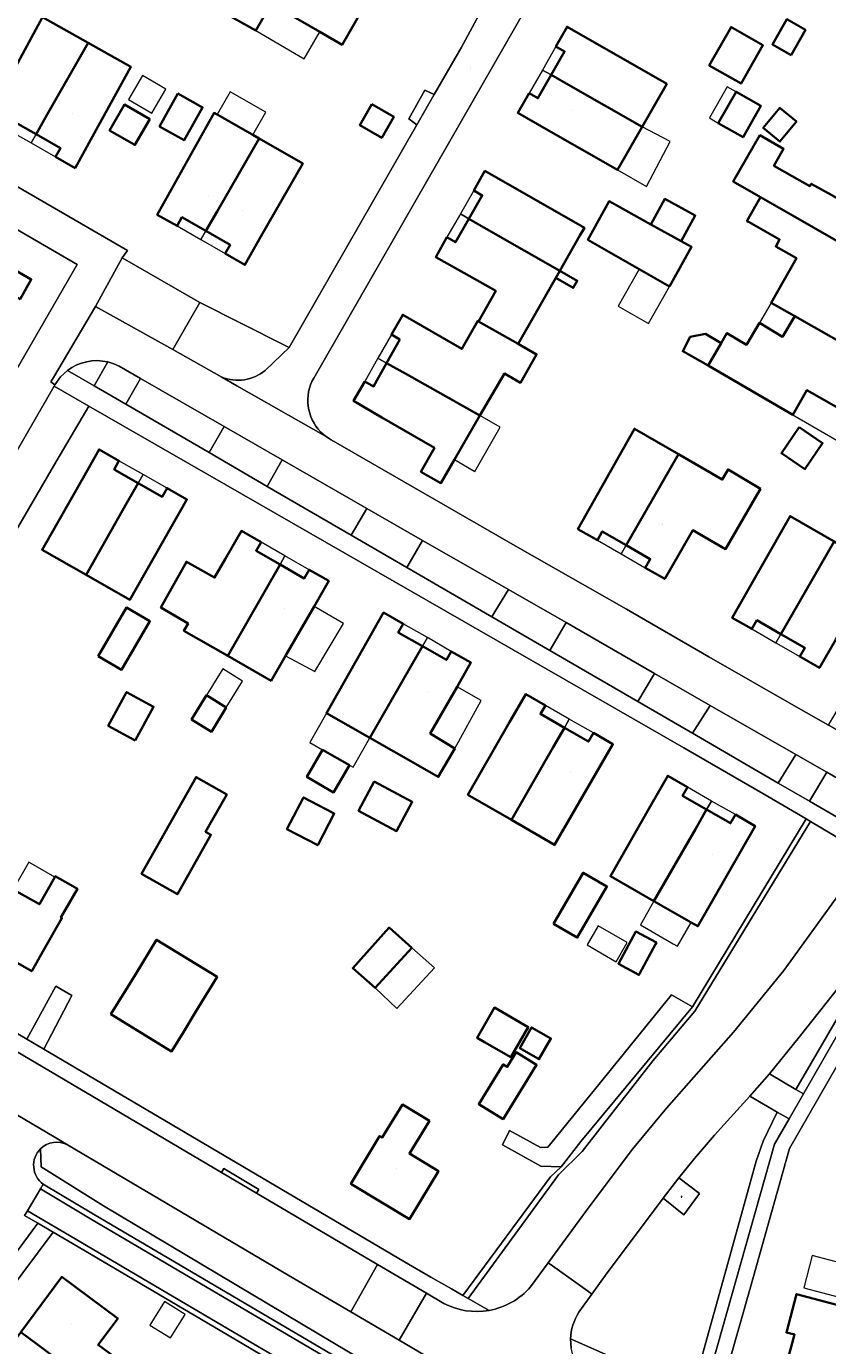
# Model space of a CAD drawing. Header units: metres. Extents: x 200176 to 205485, y 394066 to 399855.
# Tile 124 of 230: x 203513 to 203602, y 396838 to 396984. Entities that reach past the tile are written whole.
import ezdxf
from ezdxf.enums import TextEntityAlignment as Align

# ---------------------------------------------------------------- set-up
doc = ezdxf.new("R2010")
doc.units = ezdxf.units.M
doc.layers.get('0').update_dxf_attribs({"lineweight": 25})
for name, color, linetype, lineweight in [('B-WE-GR-BEPLANTING_CULTUUR_HEESTERS-GV', 90, 'Continuous', 18), ('B-WE-GR-BEPLANTING_CULTUUR_ROOS-GV', 90, 'Continuous', 18), ('B-WE-GR-HAAG-GV', 90, 'Continuous', 13), ('B-WE-GW-TALUD_KRUIN-G', 90, 'Continuous', 18), ('B-WE-IE-MEUBILAIR_WEGMEUBILAIR-S', 7, 'Continuous', 25), ('B-WE-IE-TERREINAFSCHEIDING_KUNSTMATIG_HEKWERK-G', 20, 'IE-TERREINAFSCHEIDING-KUNSTMATIG', 18), ('B-WE-OG-BEBOUWING-GV', 7, 'Continuous', 35), ('B-WE-OG-BEBOUWING-T18', 10, 'Continuous', 18), ('B-WE-OG-BEBOUWING_LUIFEL-GV', 7, 'Continuous', 18), ('B-WE-OG-BEBOUWING_SCHUUR-GV', 7, 'Continuous', 35), ('B-WE-OG-TERREIN_ERF-GV', 7, 'Continuous', 18), ('B-WE-OG-TOPOGRAFIE-T18', 10, 'Continuous', 18), ('B-WE-OG-WEG-GV', 7, 'Continuous', 18), ('B-WE-VH-GOOT-G', 170, 'Continuous', 18), ('B-WE-VH-VERHARDING_ASFALT-GV', 252, 'Continuous', 18), ('B-WE-VH-VERHARDING_BEDRIJFSVLOERPLAAT-GV', 252, 'Continuous', 18), ('B-WE-VH-VERHARDING_BETONSTRAATSTEEN-GV', 252, 'Continuous', 18), ('B-WE-VH-VERHARDING_FUNDERING_ZAND-GV', 7, 'Continuous', 18), ('B-WE-VH-VERHARDING_STRAATBAKSTEEN-GV', 252, 'Continuous', 18), ('B-WE-VH-VERHARDING_TEGEL-GV', 252, 'Continuous', 18)]:
    doc.layers.add(name, color=color, linetype=linetype, lineweight=lineweight)
doc.styles.add('NLCS-ISO-M20-T18', font='NLCS-ISO.ttf', dxfattribs={"height": 0.036})
doc.linetypes.add('IE-TERREINAFSCHEIDING-KUNSTMATIG', pattern='A,4,[82,NLCS.shx,S=0.75,R=90,X=0,Y=0],4,-2', length=10)

# ---------------------------------------------------------------- blocks, each defined once
blk = doc.blocks.new('SIE-WEG_AFVAL_APART_PLAATS-SO')
at = {"linetype": 'ByBlock', "lineweight": 18}
h = blk.add_hatch(color=0, dxfattribs=at)
h.dxf.hatch_style = 1
h.paths.add_polyline_path([(1.5, -1.5), (0.25, -1.5), (0.25, 1.5), (1.5, 1.5)])
h.paths.add_polyline_path([(-1.5, -1.5), (-0.25, -1.5), (-0.25, 1.5), (-1.5, 1.5)])
at = {"color": 0, "linetype": 'ByBlock', "lineweight": 18}
for points in [[(-2, -2), (2, -2), (2, 2), (-2, 2)], [(-1.5, -1.5), (-0.25, -1.5), (-0.25, 1.5), (-1.5, 1.5)], [(1.5, -1.5), (0.25, -1.5), (0.25, 1.5), (1.5, 1.5)]]:
    blk.add_lwpolyline(points, close=True, dxfattribs=at)

msp = doc.modelspace()

# ---------------------------------------------------------------- linework, layer by layer
at = {"layer": 'B-WE-GR-BEPLANTING_CULTUUR_HEESTERS-GV', "flags": 128}
for points in [[(203533.538, 396936.419), (203535.211, 396939.301), (203525.969, 396944.609), (203524.32, 396941.768)], [(203519.496, 396940.314), (203520.254, 396941.564), (203516.409, 396943.771), (203499.209, 396913.954), (203501.753, 396912.511), (203502.935, 396912.36), (203507.903, 396920.784), (203508.857, 396919.981), (203509.518, 396921.189), (203512.099, 396926), (203511.476, 396926.552), (203516.606, 396935.354)], [(203564.784, 396918.285), (203565.237, 396919.029), (203566.615, 396921.29), (203557.146, 396926.715), (203555.411, 396923.725)], [(203586.969, 396905.41), (203596.443, 396899.912), (203598.39, 396903.066), (203588.92, 396908.484)]]:
    msp.add_lwpolyline(points, close=True, dxfattribs=at)
at = {"layer": 'B-WE-GR-BEPLANTING_CULTUUR_HEESTERS-GV'}
msp.add_lwpolyline([(203517.9, 396859.929, 0.3292409), (203514.895, 396859.484)], format="xyb", dxfattribs=at)
at = {"layer": 'B-WE-GR-BEPLANTING_CULTUUR_HEESTERS-GV', "flags": 128}
for points in [[(203514.895, 396859.484), (203514.983, 396857.495), (203521.874, 396853.199), (203552.77, 396834.78), (203564.104, 396828.447), (203568.918, 396826.014), (203576.605, 396822.269), (203577.202, 396823.628)], [(203571.595, 396829.015), (203565.871, 396831.949), (203559.675, 396835.325), (203554.558, 396838.331), (203549.214, 396841.47), (203542.287, 396845.539), (203517.9, 396859.929)], [(203497.968, 396840.447), (203503.503, 396836.271), (203514.594, 396851.28), (203513.146, 396852.135)]]:
    msp.add_lwpolyline(points, dxfattribs=at)
at = {"layer": 'B-WE-GR-BEPLANTING_CULTUUR_ROOS-GV', "flags": 128}
for points in [[(203542.406, 396948.053), (203541.805, 396948.337), (203532.521, 396953.019), (203529.523, 396947.822), (203534.933, 396944.774)], [(203539.748, 396945.51), (203542.406, 396948.053)], [(203517.887, 396945.502), (203520.825, 396943.796)], [(203520.825, 396943.796), (203522.358, 396946.438)], [(203604.362, 396899.654), (203601.807, 396901.114), (203599.918, 396897.895)], [(203599.918, 396897.895), (203606.923, 396893.83), (203606.996, 396893.948)]]:
    msp.add_lwpolyline(points, dxfattribs=at)
at = {"layer": 'B-WE-GR-BEPLANTING_CULTUUR_ROOS-GV'}
for points in [[(203522.358, 396946.438, 0.2254518), (203517.887, 396945.502)], [(203534.933, 396944.774, 0.2778965), (203539.748, 396945.51)]]:
    msp.add_lwpolyline(points, format="xyb", dxfattribs=at)
at = {"layer": 'B-WE-GR-BEPLANTING_CULTUUR_ROOS-GV', "flags": 128}
for points in [[(203539.959, 396932.692), (203549.252, 396927.299), (203550.961, 396930.263), (203541.635, 396935.612), (203540.322, 396933.325)], [(203571.209, 396914.556), (203580.944, 396908.907), (203582.756, 396912.03), (203572.996, 396917.634)]]:
    msp.add_lwpolyline(points, close=True, dxfattribs=at)
at = {"layer": 'B-WE-GR-HAAG-GV', "flags": 128}
for points in [[(203571.292, 396856.383), (203561.601, 396843.28), (203562.157, 396842.962), (203572.158, 396856.599), (203574.77, 396859.198), (203582.598, 396869.221), (203587.222, 396874.713), (203600.027, 396895.646), (203599.529, 396895.94), (203586.958, 396875.163), (203574.613, 396860.316), (203572.464, 396857.517)], [(203599.227, 396865.548), (203605.935, 396877.259), (203605.163, 396877.697), (203598.406, 396866.038)], [(203588.12, 396832.013), (203596.04, 396860.008), (203597.645, 396862.788), (203596.342, 396863.548), (203594.78, 396860.319), (203594.015, 396858.107), (203591.841, 396850.296), (203586.896, 396832.532)]]:
    msp.add_lwpolyline(points, close=True, dxfattribs=at)
at = {"layer": 'B-WE-GR-HAAG-GV'}
msp.add_lwpolyline([(203514.895, 396859.484, 0.4632978), (203515.208, 396855.597)], format="xyb", dxfattribs=at)
at = {"layer": 'B-WE-GR-HAAG-GV', "flags": 128}
for points in [[(203576.605, 396822.269), (203568.918, 396826.014), (203564.104, 396828.447), (203552.77, 396834.78), (203521.874, 396853.199), (203514.983, 396857.495), (203514.895, 396859.484)], [(203515.208, 396855.597), (203520.75, 396852.275), (203553.433, 396833.054), (203556.125, 396831.48), (203556.183, 396831.446), (203562.652, 396827.836), (203569.273, 396824.514), (203574.729, 396821.836)]]:
    msp.add_lwpolyline(points, dxfattribs=at)
at = {"layer": 'B-WE-GW-TALUD_KRUIN-G', "flags": 128}
msp.add_lwpolyline([(203584.642, 396876.521), (203576.601, 396866.607), (203570.974, 396859.669), (203570.171, 396859.637), (203566.729, 396861.523)], dxfattribs=at)
at = {"layer": 'B-WE-IE-TERREINAFSCHEIDING_KUNSTMATIG_HEKWERK-G', "flags": 128}
for points in [[(203593.296, 396843.945), (203597.693, 396859.521)], [(203534.755, 396839.407), (203519.062, 396848.641)], [(203561.601, 396843.28), (203560.327, 396844.007)]]:
    msp.add_lwpolyline(points, dxfattribs=at)
at = {"layer": 'B-WE-OG-BEBOUWING-GV', "flags": 128}
for points in [[(203551.491, 396987.141), (203549.324, 396988.388), (203541.573, 396992.848), (203541.474, 396992.674), (203537.953, 396994.588), (203536.514, 396991.979), (203535.019, 396989.268), (203540.532, 396986.247), (203540.401, 396986.02), (203545.773, 396982.926), (203548.244, 396981.503)], [(203538.706, 396983.076), (203540.401, 396986.02), (203540.532, 396986.247), (203535.019, 396989.268), (203534.749, 396989.416), (203533.017, 396986.256)], [(203515.659, 396973.781), (203520.174, 396981.712), (203515.141, 396984.546), (203512.934, 396980.47), (203509.487, 396974.103), (203509.094, 396973.378), (203511.273, 396972.124), (203511.827, 396973.086), (203514.422, 396971.609)], [(203584.122, 396977.187), (203573.114, 396983.483), (203571.87, 396981.308), (203572.824, 396980.762), (203571.344, 396978.157), (203573.517, 396976.922), (203581.409, 396972.438)], [(203591.374, 396983.368), (203591.232, 396983.449), (203588.818, 396979.219), (203592.34, 396977.209), (203594.754, 396981.438)], [(203597.859, 396980.351), (203599.447, 396983.133), (203597.392, 396984.306), (203595.807, 396981.529)], [(203518.738, 396967.873), (203520.482, 396971.035), (203524.903, 396979.049), (203520.174, 396981.712), (203515.659, 396973.781), (203514.422, 396971.609), (203517.107, 396970.08), (203516.559, 396969.127)], [(203581.409, 396972.438), (203573.517, 396976.922), (203571.344, 396978.157), (203569.879, 396975.58), (203568.925, 396976.127), (203567.681, 396973.956), (203570.811, 396972.162), (203578.676, 396967.655)], [(203530.101, 396976.092), (203528.076, 396972.48), (203530.79, 396970.958), (203532.816, 396974.569)], [(203589.812, 396972.848), (203592.568, 396971.275), (203594.541, 396974.732), (203591.785, 396976.305)], [(203526.974, 396973.267), (203524.184, 396974.875), (203522.549, 396972.038), (203525.339, 396970.43)], [(203551.52, 396974.938), (203550.188, 396972.618), (203552.622, 396971.221), (203553.954, 396973.542)], [(203596.665, 396974.478), (203596.613, 396974.521), (203594.785, 396972.308), (203596.629, 396970.793), (203598.451, 396973.012)], [(203533.181, 396960.917), (203534.43, 396963.084), (203539.068, 396971.13), (203538.377, 396971.524), (203534.431, 396973.778), (203534.095, 396973.97), (203527.805, 396962.708), (203530.007, 396961.478), (203530.543, 396962.438)], [(203533.181, 396960.917), (203535.867, 396959.369), (203535.321, 396958.414), (203537.492, 396957.174), (203539.273, 396960.291), (203543.89, 396968.375), (203539.068, 396971.13), (203534.43, 396963.084)], [(203616.162, 396963.427), (203607.879, 396968.17), (203606.501, 396965.755), (203605.151, 396963.295), (203602.373, 396964.859), (203600.098, 396966.14), (203599.948, 396965.873), (203596.052, 396968.067), (203595.962, 396968.118), (203597.038, 396969.981), (203594.414, 396971.497), (203591.469, 396966.398), (203594.502, 396964.659), (203598.082, 396962.607), (203604.85, 396958.727), (203604.809, 396958.657), (203605.81, 396958.078), (203608.878, 396956.304), (203610.476, 396959.066), (203611.169, 396958.666), (203615.013, 396956.459), (203618.309, 396962.198)], [(203562.784, 396965.383), (203563.739, 396964.837), (203562.264, 396962.268), (203564.431, 396961.023), (203572.298, 396956.506), (203574.532, 396960.432), (203575.016, 396961.282), (203564.029, 396967.561)], [(203585.719, 396959.793), (203587.279, 396962.626), (203583.916, 396964.476), (203582.361, 396961.65)], [(203608.78, 396945.545), (203611.997, 396951.178), (203609.826, 396952.418), (203608.132, 396953.386), (203605.014, 396955.167), (203604.877, 396954.927), (203603.209, 396955.892), (203604.809, 396958.657), (203604.85, 396958.727), (203598.082, 396962.607), (203594.502, 396964.659), (203592.989, 396962.017), (203593.23, 396961.881), (203596.603, 396959.981), (203596.168, 396959.21), (203598.458, 396957.92), (203595.681, 396952.99), (203598.298, 396951.515), (203606.583, 396946.797)], [(203584.445, 396954.789), (203586.864, 396959.16), (203585.719, 396959.793), (203582.361, 396961.65), (203577.758, 396964.197), (203575.407, 396959.948), (203581.08, 396956.707)], [(203502.731, 396962.023), (203500.059, 396957.099), (203510.166, 396951.291), (203511.69, 396953.949), (203512.642, 396953.398), (203513.892, 396955.555), (203510.78, 396957.358), (203506.191, 396960.018)], [(203559.817, 396960.216), (203558.585, 396958.04), (203561.705, 396956.274), (203565.217, 396954.286), (203563.332, 396950.927), (203567.707, 396948.438), (203569.617, 396951.795), (203571.869, 396955.752), (203572.298, 396956.506), (203564.431, 396961.023), (203562.264, 396962.268), (203560.774, 396959.674)], [(203554.64, 396948.935), (203553.166, 396946.318), (203555.344, 396945.091), (203563.478, 396940.509), (203566.174, 396945.159), (203567.963, 396944.141), (203569.74, 396947.281), (203567.707, 396948.438), (203563.332, 396950.927), (203563.235, 396950.982), (203561.481, 396947.882), (203554.94, 396951.656), (203553.687, 396949.485)], [(203608.78, 396945.545), (203606.583, 396946.797), (203598.298, 396951.515), (203596.92, 396949.221), (203594.368, 396950.755), (203592.946, 396948.34), (203590.783, 396949.627), (203590.126, 396948.521), (203588.693, 396946.033), (203598.049, 396940.602), (203599.608, 396943.331), (203605.57, 396939.925), (203607.028, 396942.478)], [(203590.126, 396948.521), (203588.403, 396949.54), (203586.727, 396949.215), (203585.888, 396947.632), (203588.693, 396946.033)], [(203560.666, 396935.659), (203563.478, 396940.509), (203555.344, 396945.091), (203553.166, 396946.318), (203551.718, 396943.748), (203550.766, 396944.3), (203549.507, 396942.129), (203552.649, 396940.307), (203558.447, 396936.946), (203556.946, 396934.318), (203559.156, 396933.055)], [(203574.301, 396927.974), (203576.46, 396926.751), (203577.003, 396927.708), (203579.647, 396926.189), (203580.892, 396928.357), (203585.422, 396936.24), (203580.542, 396939.064)], [(203598.767, 396939.238), (203596.805, 396936.367), (203599.391, 396934.607), (203601.348, 396937.482)], [(203519.938, 396922.932), (203524.462, 396930.888), (203525.697, 396933.061), (203523.033, 396934.576), (203523.577, 396935.532), (203521.386, 396936.778), (203519.606, 396933.648), (203515.083, 396925.694)], [(203585.422, 396936.24), (203580.892, 396928.357), (203579.647, 396926.189), (203582.302, 396924.663), (203581.753, 396923.71), (203583.911, 396922.467), (203585.709, 396925.589), (203587.005, 396927.838), (203590.608, 396925.757), (203593.864, 396931.354), (203594.478, 396932.414), (203590.898, 396934.564), (203590.251, 396933.445)], [(203519.938, 396922.932), (203524.791, 396920.172), (203531.096, 396931.256), (203528.905, 396932.502), (203528.362, 396931.546), (203525.697, 396933.061), (203524.462, 396930.888)], [(203597.981, 396918.541), (203602.624, 396926.59), (203597.751, 396929.406), (203591.362, 396918.173), (203593.533, 396916.938), (203594.082, 396917.903), (203596.732, 396916.375)], [(203535.316, 396924.656), (203534.143, 396922.619), (203531.037, 396924.355), (203528.222, 396919.317), (203531.211, 396917.527), (203530.758, 396916.74), (203535.593, 396913.962), (203541.382, 396924.06), (203538.733, 396925.579), (203539.282, 396926.532), (203537.115, 396927.78)], [(203602.624, 396926.59), (203597.981, 396918.541), (203596.732, 396916.375), (203599.389, 396914.842), (203598.834, 396913.881), (203601.002, 396912.628), (203602.81, 396915.755), (203607.457, 396923.796)], [(203535.593, 396913.962), (203540.393, 396911.205), (203541.995, 396913.982), (203545.139, 396919.434), (203546.757, 396922.239), (203544.603, 396923.481), (203544.053, 396922.529), (203541.382, 396924.06)], [(203521.284, 396913.936), (203523.876, 396912.43), (203526.995, 396917.798), (203524.403, 396919.304)], [(203557.121, 396915.024), (203554.455, 396916.552), (203554.998, 396917.509), (203552.83, 396918.74), (203551.057, 396915.618), (203546.522, 396907.631), (203551.317, 396904.898), (203555.878, 396912.855)], [(203555.878, 396912.855), (203551.317, 396904.898), (203556.857, 396901.741), (203558.873, 396900.592), (203560.686, 396903.734), (203557.985, 396905.368), (203560.96, 396910.554), (203562.487, 396913.215), (203560.311, 396914.463), (203559.764, 396913.509), (203557.121, 396915.024)], [(203525.365, 396904.619), (203527.403, 396908.337), (203524.429, 396909.967), (203522.391, 396906.25)], [(203535.444, 396908.256), (203533.258, 396909.608), (203531.606, 396906.936), (203533.792, 396905.584)], [(203562.133, 396898.604), (203566.948, 396895.833), (203571.561, 396903.861), (203572.807, 396906.028), (203570.169, 396907.544), (203570.718, 396908.497), (203568.552, 396909.745), (203566.753, 396906.623)], [(203571.561, 396903.861), (203566.948, 396895.833), (203571.73, 396893.081), (203578.175, 396904.202), (203576.027, 396905.447), (203575.475, 396904.495), (203572.807, 396906.028)], [(203546.09, 396903.581), (203544.354, 396900.579), (203547.299, 396898.875), (203549.047, 396901.896)], [(203535.488, 396898.655), (203532.108, 396900.563), (203526.071, 396889.864), (203530.034, 396887.627), (203533.743, 396894.2), (203533.16, 396894.529)], [(203582.457, 396897.585), (203577.892, 396889.607), (203582.715, 396886.853), (203587.284, 396894.815), (203588.528, 396896.984), (203585.876, 396898.506), (203586.422, 396899.461), (203584.243, 396900.708)], [(203551.787, 396900.066), (203550.062, 396896.842), (203554.263, 396894.593), (203555.989, 396897.817)], [(203542.149, 396894.82), (203545.55, 396893.038), (203547.38, 396896.532), (203543.979, 396898.314)], [(203587.284, 396894.815), (203582.715, 396886.853), (203586.826, 396884.506), (203587.565, 396884.084), (203593.885, 396895.156), (203591.729, 396896.416), (203591.174, 396895.466), (203588.528, 396896.984)], [(203571.625, 396884.336), (203574.234, 396882.827), (203577.511, 396888.493), (203574.902, 396890.002)], [(203515.174, 396881.279), (203517.277, 396884.976), (203517.166, 396885.039), (203518.979, 396888.234), (203516.538, 396889.614), (203516.488, 396889.526), (203514.781, 396886.518), (203511.899, 396888.153), (203509.721, 396884.381), (203508.471, 396882.216), (203513.938, 396879.106)], [(203555.943, 396881.7), (203553.434, 396883.93), (203549.414, 396879.465), (203551.911, 396877.265)], [(203581.112, 396878.815), (203582.883, 396882.111), (203582.983, 396882.297), (203580.708, 396883.519), (203578.781, 396879.933), (203581.056, 396878.711)], [(203532.088, 396874.65), (203534.445, 396878.484), (203527.74, 396882.586), (203525.389, 396878.762), (203522.692, 396874.376), (203529.388, 396870.259), (203530.697, 396872.388)], [(203563.995, 396871.291), (203566.899, 396869.615), (203568.816, 396872.935), (203565.085, 396875.088), (203563.169, 396871.768)], [(203569.871, 396869.466), (203569.993, 396869.396), (203571.313, 396871.684), (203569.192, 396872.908), (203567.872, 396870.62)], [(203568.738, 396867.147), (203569.737, 396868.764), (203567.485, 396870.155), (203566.486, 396868.538), (203566.047, 396868.81), (203563.344, 396864.434), (203566.035, 396862.771)], [(203556.973, 396853.862), (203558.885, 396857.029), (203555.676, 396858.967), (203557.899, 396862.571), (203554.901, 396864.386), (203552.669, 396860.734), (203552.393, 396860.9), (203549.21, 396855.63), (203555.68, 396851.722)], [(203527.001, 396833.621), (203521.269, 396837.824), (203523.439, 396840.748), (203517.256, 396845.338), (203512.734, 396839.247), (203514.733, 396837.744), (203524.372, 396830.496), (203532.043, 396824.856), (203534.339, 396828.413), (203536.852, 396832.735), (203533.38, 396834.754), (203531.065, 396830.775)], [(203604.549, 396833.547), (203604.672, 396834), (203609.005, 396832.822), (203609.826, 396835.842), (203610.989, 396840.119), (203598.47, 396843.433), (203597.347, 396839.191), (203598.256, 396838.961), (203596.664, 396833.098), (203603.894, 396831.134)], [(203512.734, 396839.247), (203508.334, 396833.32), (203510.349, 396831.841), (203514.363, 396828.88), (203514.666, 396828.656), (203516.809, 396831.561), (203522.188, 396827.592), (203524.372, 396830.496), (203514.733, 396837.744)]]:
    msp.add_lwpolyline(points, close=True, dxfattribs=at)
at = {"layer": 'B-WE-OG-BEBOUWING_LUIFEL-GV', "flags": 128}
for points in [[(203545.773, 396982.926), (203540.401, 396986.02), (203538.706, 396983.076), (203544.045, 396979.926)], [(203571.344, 396978.157), (203572.824, 396980.762), (203571.87, 396981.308), (203570.397, 396978.699)], [(203524.633, 396975.436), (203527.216, 396973.948), (203528.746, 396976.603), (203526.163, 396978.091)], [(203568.925, 396976.127), (203569.879, 396975.58), (203571.344, 396978.157), (203570.397, 396978.699)], [(203534.431, 396973.778), (203538.377, 396971.524), (203539.812, 396974.037), (203535.867, 396976.291)], [(203589.812, 396972.848), (203591.785, 396976.305), (203590.816, 396976.859), (203588.843, 396973.401)], [(203511.827, 396973.086), (203511.273, 396972.124), (203513.877, 396970.648), (203514.422, 396971.609)], [(203517.107, 396970.08), (203514.422, 396971.609), (203513.877, 396970.648), (203516.559, 396969.127)], [(203578.676, 396967.655), (203581.877, 396965.821), (203584.492, 396970.794), (203581.409, 396972.438)], [(203562.784, 396965.383), (203561.31, 396962.816), (203562.264, 396962.268), (203563.739, 396964.837)], [(203530.007, 396961.478), (203532.632, 396959.964), (203533.181, 396960.917), (203530.543, 396962.438)], [(203559.817, 396960.216), (203560.774, 396959.674), (203562.264, 396962.268), (203561.31, 396962.816)], [(203535.321, 396958.414), (203535.867, 396959.369), (203533.181, 396960.917), (203532.632, 396959.964)], [(203581.08, 396956.707), (203578.742, 396952.61), (203582.105, 396950.69), (203584.445, 396954.789)], [(203595.681, 396952.99), (203594.368, 396950.755), (203596.92, 396949.221), (203598.298, 396951.515)], [(203553.687, 396949.485), (203552.207, 396946.858), (203553.166, 396946.318), (203554.64, 396948.935)], [(203551.718, 396943.748), (203553.166, 396946.318), (203552.207, 396946.858), (203550.766, 396944.3)], [(203605.57, 396939.925), (203599.608, 396943.331), (203598.049, 396940.602), (203605.052, 396936.533), (203606.656, 396939.295)], [(203563.478, 396940.509), (203560.666, 396935.659), (203562.915, 396934.355), (203565.703, 396939.239)], [(203523.577, 396935.532), (203523.033, 396934.576), (203525.697, 396933.061), (203526.241, 396934.019)], [(203526.241, 396934.019), (203525.697, 396933.061), (203528.362, 396931.546), (203528.905, 396932.502)], [(203541.929, 396925.014), (203539.282, 396926.532), (203538.733, 396925.579), (203541.382, 396924.06)], [(203576.46, 396926.751), (203579.102, 396925.228), (203579.647, 396926.189), (203577.003, 396927.708)], [(203541.382, 396924.06), (203544.053, 396922.529), (203544.603, 396923.481), (203541.929, 396925.014)], [(203579.102, 396925.228), (203581.753, 396923.71), (203582.302, 396924.663), (203579.647, 396926.189)], [(203545.139, 396919.434), (203541.995, 396913.982), (203545.231, 396912.242), (203548.407, 396917.549)], [(203596.732, 396916.375), (203594.082, 396917.903), (203593.533, 396916.938), (203596.177, 396915.413)], [(203554.998, 396917.509), (203554.455, 396916.552), (203557.121, 396915.024), (203557.668, 396915.978)], [(203596.177, 396915.413), (203598.834, 396913.881), (203599.389, 396914.842), (203596.732, 396916.375)], [(203560.311, 396914.463), (203557.668, 396915.978), (203557.121, 396915.024), (203559.764, 396913.509)], [(203533.258, 396909.608), (203535.444, 396908.256), (203537.248, 396911.174), (203535.062, 396912.526)], [(203557.985, 396905.368), (203560.686, 396903.734), (203563.6, 396909.04), (203560.96, 396910.554)], [(203549.047, 396901.896), (203549.461, 396901.66), (203551.317, 396904.898), (203546.522, 396907.631), (203544.674, 396904.389), (203546.09, 396903.581)], [(203570.169, 396907.544), (203572.807, 396906.028), (203573.356, 396906.982), (203570.718, 396908.497)], [(203576.027, 396905.447), (203573.356, 396906.982), (203572.807, 396906.028), (203575.475, 396904.495)], [(203585.876, 396898.506), (203588.528, 396896.984), (203589.071, 396897.914), (203586.422, 396899.461)], [(203591.729, 396896.416), (203589.071, 396897.914), (203588.528, 396896.984), (203591.174, 396895.466)], [(203511.899, 396888.153), (203514.781, 396886.518), (203516.488, 396889.526), (203513.609, 396891.184)], [(203581.214, 396884.223), (203584.838, 396882.154), (203585.325, 396881.877), (203586.826, 396884.506), (203582.715, 396886.853)], [(203576.543, 396884.135), (203575.318, 396882.017), (203578.519, 396880.166), (203579.744, 396882.284)], [(203555.943, 396881.7), (203551.911, 396877.265), (203554.302, 396874.979), (203558.436, 396879.489)], [(203603.168, 396843.089), (203604.115, 396846.67), (203600.206, 396847.705), (203599.258, 396844.124)], [(203526.989, 396840.006), (203529.275, 396838.588), (203530.891, 396841.193), (203528.605, 396842.612)]]:
    msp.add_lwpolyline(points, close=True, dxfattribs=at)
at = {"layer": 'B-WE-OG-BEBOUWING_SCHUUR-GV', "flags": 128}
msp.add_lwpolyline([(203572.298, 396956.506), (203571.869, 396955.752), (203573.798, 396954.632), (203574.226, 396955.421)], close=True, dxfattribs=at)
at = {"layer": 'B-WE-OG-TERREIN_ERF-GV', "flags": 128}
for points in [[(203583.795, 397010.255), (203580.641, 397004.82), (203579.882, 397005.287), (203545.103, 396944.665)], [(203545.884, 396938.698), (203546.42, 396938.226), (203547.018, 396937.836), (203567.9, 396925.824), (203579.669, 396919.126), (203588.784, 396913.867), (203598.413, 396908.343), (203602.004, 396906.289), (203602.692, 396907.468), (203616.029, 396930.525), (203608.522, 396934.833), (203617.962, 396951.511), (203627.302, 396967.778), (203631.465, 396965.379), (203649.59, 396997.138)], [(203505.281, 396969.872), (203524.532, 396958.773), (203523.938, 396957.939), (203532.521, 396953.019), (203541.805, 396948.337), (203542.406, 396948.053), (203556.508, 396972.654), (203555.611, 396973.294), (203557.375, 396976.483), (203558.418, 396975.985), (203561.384, 396981.16), (203564.829, 396987.509)], [(203551.491, 396987.141), (203548.244, 396981.503), (203545.773, 396982.926), (203540.401, 396986.02), (203538.706, 396983.076), (203533.017, 396986.256)], [(203605.57, 396939.925), (203599.608, 396943.331), (203598.049, 396940.602), (203588.693, 396946.033), (203585.888, 396947.632), (203586.727, 396949.215), (203588.403, 396949.54), (203590.126, 396948.521), (203590.783, 396949.627), (203592.946, 396948.34), (203594.368, 396950.755), (203596.92, 396949.221), (203598.298, 396951.515), (203595.681, 396952.99), (203598.458, 396957.92), (203596.168, 396959.21), (203596.603, 396959.981), (203593.23, 396961.881), (203592.989, 396962.017), (203594.502, 396964.659), (203591.469, 396966.398), (203594.414, 396971.497), (203597.038, 396969.981), (203595.962, 396968.118), (203596.052, 396968.067), (203599.948, 396965.873), (203600.098, 396966.14), (203602.373, 396964.859)], [(203502.284, 396928.383), (203518.969, 396957.202), (203508.273, 396963.393)], [(203510.78, 396957.358), (203513.892, 396955.555), (203512.642, 396953.398)], [(203495.388, 396882.269), (203513.408, 396871.615), (203516.597, 396877.447), (203518.372, 396876.444), (203515.273, 396870.512), (203518.762, 396868.449), (203555.141, 396847.019), (203558.037, 396845.315), (203560.327, 396844.007), (203561.601, 396843.28), (203571.292, 396856.383), (203572.464, 396857.517), (203570.217, 396857.571), (203565.976, 396859.933), (203566.729, 396861.523), (203570.171, 396859.637), (203570.974, 396859.669), (203576.601, 396866.607), (203584.642, 396876.521), (203586.958, 396875.163), (203599.529, 396895.94), (203595.436, 396898.357), (203586.011, 396903.818), (203520.254, 396941.564), (203519.496, 396940.314), (203516.606, 396935.354), (203511.476, 396926.552)], [(203610.531, 396881.864), (203597.693, 396859.521), (203593.296, 396843.945), (203589.747, 396831.375)], [(203541.794, 396835.266), (203534.755, 396839.407), (203519.062, 396848.641), (203516.302, 396850.271), (203457.954, 396772.12)]]:
    msp.add_lwpolyline(points, dxfattribs=at)
for points in [[(203520.482, 396971.035), (203518.738, 396967.873), (203516.559, 396969.127), (203517.107, 396970.08), (203514.422, 396971.609), (203511.827, 396973.086), (203511.273, 396972.124), (203509.094, 396973.378), (203509.487, 396974.103), (203512.934, 396980.47), (203515.141, 396984.546), (203520.174, 396981.712), (203524.903, 396979.049)], [(203584.122, 396977.187), (203581.409, 396972.438), (203578.676, 396967.655), (203570.811, 396972.162), (203567.681, 396973.956), (203568.925, 396976.127), (203569.879, 396975.58), (203571.344, 396978.157), (203572.824, 396980.762), (203571.87, 396981.308), (203573.114, 396983.483)], [(203591.374, 396983.368), (203594.754, 396981.438), (203592.34, 396977.209), (203588.818, 396979.219), (203591.232, 396983.449)], [(203597.859, 396980.351), (203595.807, 396981.529), (203597.392, 396984.306), (203599.447, 396983.133)], [(203530.101, 396976.092), (203532.816, 396974.569), (203530.79, 396970.958), (203528.076, 396972.48)], [(203591.785, 396976.305), (203594.541, 396974.732), (203592.568, 396971.275), (203589.812, 396972.848)], [(203526.974, 396973.267), (203525.339, 396970.43), (203522.549, 396972.038), (203524.184, 396974.875)], [(203551.52, 396974.938), (203553.954, 396973.542), (203552.622, 396971.221), (203550.188, 396972.618)], [(203596.665, 396974.478), (203598.451, 396973.012), (203596.629, 396970.793), (203594.785, 396972.308), (203596.613, 396974.521)], [(203539.068, 396971.13), (203543.89, 396968.375), (203539.273, 396960.291), (203537.492, 396957.174), (203535.321, 396958.414), (203535.867, 396959.369), (203533.181, 396960.917), (203530.543, 396962.438), (203530.007, 396961.478), (203527.805, 396962.708), (203534.095, 396973.97), (203534.431, 396973.778), (203538.377, 396971.524)], [(203565.217, 396954.286), (203561.705, 396956.274), (203558.585, 396958.04), (203559.817, 396960.216), (203560.774, 396959.674), (203562.264, 396962.268), (203563.739, 396964.837), (203562.784, 396965.383), (203564.029, 396967.561), (203575.016, 396961.282), (203574.532, 396960.432), (203572.298, 396956.506), (203571.869, 396955.752), (203569.617, 396951.795), (203567.707, 396948.438), (203569.74, 396947.281), (203567.963, 396944.141), (203566.174, 396945.159), (203563.478, 396940.509), (203560.666, 396935.659), (203559.156, 396933.055), (203556.946, 396934.318), (203558.447, 396936.946), (203552.649, 396940.307), (203549.507, 396942.129), (203550.766, 396944.3), (203551.718, 396943.748), (203553.166, 396946.318), (203554.64, 396948.935), (203553.687, 396949.485), (203554.94, 396951.656), (203561.481, 396947.882), (203563.235, 396950.982), (203563.332, 396950.927)], [(203585.719, 396959.793), (203586.864, 396959.16), (203584.445, 396954.789), (203581.08, 396956.707), (203575.407, 396959.948), (203577.758, 396964.197), (203582.361, 396961.65), (203583.916, 396964.476), (203587.279, 396962.626)], [(203587.005, 396927.838), (203585.709, 396925.589), (203583.911, 396922.467), (203581.753, 396923.71), (203582.302, 396924.663), (203579.647, 396926.189), (203577.003, 396927.708), (203576.46, 396926.751), (203574.301, 396927.974), (203580.542, 396939.064), (203585.422, 396936.24), (203590.251, 396933.445), (203590.898, 396934.564), (203594.478, 396932.414), (203593.864, 396931.354), (203590.608, 396925.757)], [(203598.767, 396939.238), (203601.348, 396937.482), (203599.391, 396934.607), (203596.805, 396936.367)], [(203519.938, 396922.932), (203515.083, 396925.694), (203519.606, 396933.648), (203521.386, 396936.778), (203523.577, 396935.532), (203523.033, 396934.576), (203525.697, 396933.061), (203528.362, 396931.546), (203528.905, 396932.502), (203531.096, 396931.256), (203524.791, 396920.172)], [(203602.624, 396926.59), (203607.457, 396923.796), (203602.81, 396915.755), (203601.002, 396912.628), (203598.834, 396913.881), (203599.389, 396914.842), (203596.732, 396916.375), (203594.082, 396917.903), (203593.533, 396916.938), (203591.362, 396918.173), (203597.751, 396929.406)], [(203534.143, 396922.619), (203535.316, 396924.656), (203537.115, 396927.78), (203539.282, 396926.532), (203538.733, 396925.579), (203541.382, 396924.06), (203544.053, 396922.529), (203544.603, 396923.481), (203546.757, 396922.239), (203545.139, 396919.434), (203541.995, 396913.982), (203540.393, 396911.205), (203535.593, 396913.962), (203530.758, 396916.74), (203531.211, 396917.527), (203528.222, 396919.317), (203531.037, 396924.355)], [(203521.284, 396913.936), (203524.403, 396919.304), (203526.995, 396917.798), (203523.876, 396912.43)], [(203559.764, 396913.509), (203560.311, 396914.463), (203562.487, 396913.215), (203560.96, 396910.554), (203557.985, 396905.368), (203560.686, 396903.734), (203558.873, 396900.592), (203556.857, 396901.741), (203551.317, 396904.898), (203546.522, 396907.631), (203551.057, 396915.618), (203552.83, 396918.74), (203554.998, 396917.509), (203554.455, 396916.552), (203557.121, 396915.024)], [(203525.365, 396904.619), (203522.391, 396906.25), (203524.429, 396909.967), (203527.403, 396908.337)], [(203535.444, 396908.256), (203533.792, 396905.584), (203531.606, 396906.936), (203533.258, 396909.608)], [(203566.948, 396895.833), (203562.133, 396898.604), (203566.753, 396906.623), (203568.552, 396909.745), (203570.718, 396908.497), (203570.169, 396907.544), (203572.807, 396906.028), (203575.475, 396904.495), (203576.027, 396905.447), (203578.175, 396904.202), (203571.73, 396893.081)], [(203549.047, 396901.896), (203547.299, 396898.875), (203544.354, 396900.579), (203546.09, 396903.581)], [(203503.177, 396885.227), (203497.883, 396888.238), (203492.418, 396891.346), (203495.725, 396897.172), (203495.821, 396897.118), (203497.669, 396900.364), (203499.972, 396899.053), (203498.21, 396895.915), (203501.265, 396894.183), (203504.35, 396892.434), (203506.562, 396891.179), (203511.899, 396888.153), (203514.781, 396886.518), (203516.488, 396889.526), (203516.538, 396889.614), (203518.979, 396888.234), (203517.166, 396885.039), (203517.277, 396884.976), (203515.174, 396881.279), (203513.938, 396879.106), (203508.471, 396882.216)], [(203533.743, 396894.2), (203530.034, 396887.627), (203526.071, 396889.864), (203532.108, 396900.563), (203535.488, 396898.655), (203533.16, 396894.529)], [(203582.715, 396886.853), (203577.892, 396889.607), (203582.457, 396897.585), (203584.243, 396900.708), (203586.422, 396899.461), (203585.876, 396898.506), (203588.528, 396896.984), (203591.174, 396895.466), (203591.729, 396896.416), (203593.885, 396895.156), (203587.565, 396884.084), (203586.826, 396884.506)], [(203551.787, 396900.066), (203555.989, 396897.817), (203554.263, 396894.593), (203550.062, 396896.842)], [(203542.149, 396894.82), (203543.979, 396898.314), (203547.38, 396896.532), (203545.55, 396893.038)], [(203571.625, 396884.336), (203574.902, 396890.002), (203577.511, 396888.493), (203574.234, 396882.827)], [(203553.434, 396883.93), (203555.943, 396881.7), (203551.911, 396877.265), (203549.414, 396879.465)], [(203582.883, 396882.111), (203581.112, 396878.815), (203581.056, 396878.711), (203578.781, 396879.933), (203580.708, 396883.519), (203582.983, 396882.297)], [(203525.389, 396878.762), (203527.74, 396882.586), (203534.445, 396878.484), (203532.088, 396874.65), (203530.697, 396872.388), (203529.388, 396870.259), (203522.692, 396874.376)], [(203565.976, 396859.933), (203570.217, 396857.571), (203572.464, 396857.517), (203574.613, 396860.316), (203586.958, 396875.163), (203584.642, 396876.521), (203576.601, 396866.607), (203570.974, 396859.669), (203570.171, 396859.637), (203566.729, 396861.523)], [(203563.995, 396871.291), (203563.169, 396871.768), (203565.085, 396875.088), (203568.816, 396872.935), (203566.899, 396869.615)], [(203569.871, 396869.466), (203567.872, 396870.62), (203569.192, 396872.908), (203571.313, 396871.684), (203569.993, 396869.396)], [(203566.486, 396868.538), (203567.485, 396870.155), (203569.737, 396868.764), (203568.738, 396867.147), (203566.035, 396862.771), (203563.344, 396864.434), (203566.047, 396868.81)], [(203555.676, 396858.967), (203558.885, 396857.029), (203556.973, 396853.862), (203555.68, 396851.722), (203549.21, 396855.63), (203552.393, 396860.9), (203552.669, 396860.734), (203554.901, 396864.386), (203557.899, 396862.571)], [(203510.349, 396831.841), (203508.334, 396833.32), (203512.734, 396839.247), (203517.256, 396845.338), (203523.439, 396840.748), (203521.269, 396837.824), (203527.001, 396833.621), (203531.065, 396830.775), (203533.38, 396834.754), (203536.852, 396832.735), (203534.339, 396828.413), (203532.043, 396824.856), (203524.372, 396830.496), (203522.188, 396827.592), (203516.809, 396831.561), (203514.666, 396828.656), (203514.363, 396828.88)], [(203609.826, 396835.842), (203609.005, 396832.822), (203604.672, 396834), (203604.549, 396833.547), (203603.894, 396831.134), (203596.664, 396833.098), (203598.256, 396838.961), (203597.347, 396839.191), (203598.47, 396843.433), (203610.989, 396840.119)]]:
    msp.add_lwpolyline(points, close=True, dxfattribs=at)
at = {"layer": 'B-WE-OG-TERREIN_ERF-GV'}
msp.add_lwpolyline([(203545.103, 396944.665, 0.3353249), (203545.884, 396938.698)], format="xyb", dxfattribs=at)
at = {"layer": 'B-WE-OG-WEG-GV', "flags": 128}
for points in [[(203605.906, 396892.175), (203600.027, 396895.646), (203587.222, 396874.713), (203582.598, 396869.221), (203574.77, 396859.198), (203572.158, 396856.599), (203562.157, 396842.962), (203564.483, 396841.634)], [(203569.057, 396844.228), (203571.021, 396846.907), (203575.547, 396853.079), (203580.356, 396859.441), (203584.079, 396863.991), (203591.512, 396872.382), (203597.064, 396879.195), (203602.837, 396887.182), (203605.906, 396892.175)], [(203596.342, 396863.548), (203593.315, 396865.316), (203589.401, 396860.995), (203587.192, 396858.437), (203585.464, 396856.275), (203587.753, 396854.569), (203586.007, 396852.187), (203583.719, 396854.023), (203582.867, 396852.902), (203577.535, 396845.798), (203575.845, 396843.429), (203574.416, 396841.425)], [(203573.485, 396838.481), (203583.149, 396834.215), (203585.617, 396833.074), (203586.896, 396832.532), (203591.841, 396850.296), (203594.015, 396858.107), (203594.78, 396860.319), (203596.342, 396863.548)]]:
    msp.add_lwpolyline(points, dxfattribs=at)
msp.add_lwpolyline([(203598.406, 396866.038), (203605.163, 396877.697), (203603.959, 396878.38), (203598.752, 396871.818), (203595.484, 396867.78)], close=True, dxfattribs=at)
at = {"layer": 'B-WE-OG-WEG-GV'}
for points in [[(203564.483, 396841.634, 0.1718638), (203569.057, 396844.228)], [(203574.416, 396841.425, 0.1402262), (203573.485, 396838.481)]]:
    msp.add_lwpolyline(points, format="xyb", dxfattribs=at)
at = {"layer": 'B-WE-VH-GOOT-G', "flags": 128}
for points in [[(203564.829, 396987.509), (203561.384, 396981.16), (203558.418, 396975.985)], [(203558.418, 396975.985), (203556.508, 396972.654)], [(203558.418, 396975.985), (203556.508, 396972.654)], [(203556.508, 396972.654), (203542.406, 396948.053)], [(203556.508, 396972.654), (203542.406, 396948.053)], [(203539.748, 396945.51), (203542.406, 396948.053)], [(203517.887, 396945.502), (203517.114, 396944.783), (203516.499, 396943.926)], [(203525.969, 396944.609), (203523.6, 396945.97), (203523.001, 396946.239), (203522.358, 396946.438)], [(203525.969, 396944.609), (203523.6, 396945.97), (203523.001, 396946.239), (203522.358, 396946.438)], [(203535.211, 396939.301), (203525.969, 396944.609)], [(203516.409, 396943.771), (203499.209, 396913.954)], [(203535.211, 396939.301), (203541.635, 396935.612)], [(203550.961, 396930.263), (203541.635, 396935.612)], [(203550.961, 396930.263), (203541.635, 396935.612)], [(203550.961, 396930.263), (203557.146, 396926.715)], [(203550.961, 396930.263), (203557.146, 396926.715)], [(203566.615, 396921.29), (203557.146, 396926.715)], [(203566.615, 396921.29), (203557.146, 396926.715)], [(203572.996, 396917.634), (203566.615, 396921.29)], [(203572.996, 396917.634), (203566.615, 396921.29)], [(203582.756, 396912.03), (203572.996, 396917.634)], [(203588.92, 396908.484), (203582.756, 396912.03)], [(203588.92, 396908.484), (203582.756, 396912.03)], [(203598.39, 396903.066), (203588.92, 396908.484)], [(203601.807, 396901.114), (203598.39, 396903.066)], [(203601.807, 396901.114), (203598.39, 396903.066)], [(203604.362, 396899.654), (203601.807, 396901.114)], [(203571.021, 396846.907), (203575.547, 396853.079), (203580.356, 396859.441), (203584.079, 396863.991), (203591.512, 396872.382), (203597.064, 396879.195), (203602.837, 396887.182), (203605.906, 396892.175)], [(203595.484, 396867.78), (203598.752, 396871.818), (203603.959, 396878.38)], [(203595.484, 396867.78), (203598.752, 396871.818), (203603.959, 396878.38)], [(203595.484, 396867.78), (203593.315, 396865.316)], [(203595.484, 396867.78), (203593.315, 396865.316)], [(203593.315, 396865.316), (203589.401, 396860.995), (203587.192, 396858.437), (203585.464, 396856.275)], [(203585.464, 396856.275), (203583.719, 396854.023)], [(203583.719, 396854.023), (203582.867, 396852.902), (203577.535, 396845.798), (203575.845, 396843.429)], [(203583.719, 396854.023), (203582.867, 396852.902), (203577.535, 396845.798), (203575.845, 396843.429)]]:
    msp.add_lwpolyline(points, dxfattribs=at)
at = {"layer": 'B-WE-VH-GOOT-G'}
for points in [[(203522.358, 396946.438, 0.2254518), (203517.887, 396945.502)], [(203534.933, 396944.774, 0.2778965), (203539.748, 396945.51)], [(203514.895, 396859.484, 0.4633388), (203515.208, 396855.597)], [(203517.9, 396859.929, 0.3291443), (203514.895, 396859.484)]]:
    msp.add_lwpolyline(points, format="xyb", dxfattribs=at)
at = {"layer": 'B-WE-VH-VERHARDING_ASFALT-GV', "flags": 128}
for points in [[(203455.619, 396895.933), (203460.944, 396893.207), (203466.668, 396890.082), (203469.938, 396888.201), (203496.734, 396872.438), (203505.999, 396866.948), (203507.649, 396865.975), (203516.399, 396860.814), (203517.9, 396859.929), (203542.287, 396845.539), (203549.214, 396841.47), (203552.144, 396846.722), (203538.796, 396854.578), (203534.905, 396856.868), (203486.079, 396885.679), (203477.476, 396890.746), (203470.724, 396894.694), (203467.656, 396896.407), (203464.356, 396898.197), (203458.313, 396901.287)], [(203557.552, 396843.539), (203552.144, 396846.722), (203549.214, 396841.47), (203554.558, 396838.331)]]:
    msp.add_lwpolyline(points, close=True, dxfattribs=at)
for points in [[(203574.416, 396841.425), (203575.845, 396843.429), (203575.358, 396843.78), (203571.508, 396846.556), (203571.021, 396846.907), (203569.057, 396844.228)], [(203559.47, 396842.41), (203557.552, 396843.539), (203554.558, 396838.331), (203559.675, 396835.325), (203565.871, 396831.949), (203571.595, 396829.015), (203575.236, 396827.3)], [(203573.778, 396836.521), (203573.544, 396837.488), (203573.485, 396838.481)]]:
    msp.add_lwpolyline(points, dxfattribs=at)
at = {"layer": 'B-WE-VH-VERHARDING_ASFALT-GV'}
for points in [[(203569.057, 396844.228, -0.1718638), (203564.483, 396841.634)], [(203564.483, 396841.634, -0.1667926), (203559.47, 396842.41)], [(203573.485, 396838.481, -0.1402262), (203574.416, 396841.425)]]:
    msp.add_lwpolyline(points, format="xyb", dxfattribs=at)
at = {"layer": 'B-WE-VH-VERHARDING_BEDRIJFSVLOERPLAAT-GV', "flags": 128}
msp.add_lwpolyline([(203538.796, 396854.578), (203539.05, 396855.008), (203535.159, 396857.299), (203534.905, 396856.868)], close=True, dxfattribs=at)
at = {"layer": 'B-WE-VH-VERHARDING_BETONSTRAATSTEEN-GV', "flags": 128}
for points in [[(203545.103, 396944.665), (203579.882, 397005.287), (203593.704, 397029.379), (203594.947, 397031.527), (203591.007, 397033.806), (203589.78, 397031.688), (203584.696, 397022.911), (203579.238, 397013.345), (203574.346, 397004.791), (203572.08, 397000.829), (203571.714, 397000.188), (203571.606, 397000), (203571.035, 396998.947), (203567.689, 396992.78), (203564.829, 396987.509), (203561.384, 396981.16), (203558.418, 396975.985), (203556.508, 396972.654), (203542.406, 396948.053), (203539.748, 396945.51)], [(203520.975, 396952.587), (203523.938, 396957.939), (203524.532, 396958.773), (203505.281, 396969.872)], [(203508.273, 396963.393), (203518.969, 396957.202), (203502.284, 396928.383)], [(203484.796, 396887.911), (203484.777, 396888.255), (203484.803, 396888.598), (203484.934, 396889.118), (203485.167, 396889.601), (203493.195, 396903.528), (203493.89, 396904.733), (203497.567, 396911.107), (203499.209, 396913.954), (203516.409, 396943.771), (203516.499, 396943.926), (203516.053, 396944.25), (203516.331, 396944.722), (203520.975, 396952.587)], [(203598.413, 396908.343), (203588.784, 396913.867), (203579.669, 396919.126), (203567.9, 396925.824), (203547.018, 396937.836), (203546.42, 396938.226), (203536.606, 396943.82), (203534.933, 396944.774), (203529.523, 396947.822), (203520.975, 396952.587), (203516.331, 396944.722), (203516.053, 396944.25), (203516.499, 396943.926), (203517.114, 396944.783), (203517.887, 396945.502)], [(203522.358, 396946.438), (203523.001, 396946.239), (203523.6, 396945.97), (203525.969, 396944.609), (203535.211, 396939.301), (203541.635, 396935.612), (203550.961, 396930.263), (203557.146, 396926.715), (203566.615, 396921.29), (203572.996, 396917.634), (203582.756, 396912.03), (203588.92, 396908.484), (203598.39, 396903.066), (203601.807, 396901.114), (203604.362, 396899.654)], [(203534.933, 396944.774), (203536.606, 396943.82), (203546.42, 396938.226)], [(203546.42, 396938.226), (203545.884, 396938.698)], [(203606.492, 396903.723), (203603.267, 396905.567), (203602.004, 396906.289), (203598.413, 396908.343)], [(203602.837, 396887.182), (203597.064, 396879.195), (203591.512, 396872.382), (203584.079, 396863.991), (203580.356, 396859.441), (203575.547, 396853.079), (203571.021, 396846.907), (203571.508, 396846.556), (203575.358, 396843.78), (203575.845, 396843.429), (203577.535, 396845.798), (203582.867, 396852.902), (203583.719, 396854.023), (203585.464, 396856.275), (203587.192, 396858.437), (203589.401, 396860.995), (203593.315, 396865.316), (203595.484, 396867.78), (203598.752, 396871.818), (203603.959, 396878.38)], [(203556.183, 396831.446), (203556.125, 396831.48), (203553.433, 396833.054), (203520.75, 396852.275), (203515.208, 396855.597), (203514.9, 396855.079), (203520.444, 396851.759), (203553.129, 396832.537), (203562.371, 396827.306), (203569.004, 396823.978), (203574.465, 396821.297)], [(203570.727, 396819.556), (203569.847, 396820.307), (203569.22, 396820.629), (203562.532, 396824.074), (203554.141, 396828.717), (203551.816, 396830.079), (203535.059, 396839.924), (203519.367, 396849.158), (203513.453, 396852.651), (203513.146, 396852.135), (203514.594, 396851.28), (203516.302, 396850.271), (203519.062, 396848.641), (203534.755, 396839.407), (203541.794, 396835.266), (203551.512, 396829.562), (203553.844, 396828.196), (203562.249, 396823.545), (203568.945, 396820.096), (203569.511, 396819.805), (203570.337, 396819.1)]]:
    msp.add_lwpolyline(points, dxfattribs=at)
for points in [[(203558.418, 396975.985), (203557.375, 396976.483), (203555.611, 396973.294), (203556.508, 396972.654)], [(203523.938, 396957.939), (203520.975, 396952.587), (203529.523, 396947.822), (203532.521, 396953.019)], [(203580.944, 396908.907), (203571.209, 396914.556), (203564.784, 396918.285), (203555.411, 396923.725), (203549.252, 396927.299), (203539.959, 396932.692), (203533.538, 396936.419), (203524.32, 396941.768), (203520.825, 396943.796), (203517.887, 396945.502), (203517.114, 396944.783), (203516.499, 396943.926), (203516.409, 396943.771), (203520.254, 396941.564), (203586.011, 396903.818), (203595.436, 396898.357), (203599.529, 396895.94), (203600.027, 396895.646), (203605.906, 396892.175), (203606.923, 396893.83), (203599.918, 396897.895), (203596.443, 396899.912), (203586.969, 396905.41)], [(203520.825, 396943.796), (203524.32, 396941.768), (203525.969, 396944.609), (203523.6, 396945.97), (203523.001, 396946.239), (203522.358, 396946.438)], [(203540.322, 396933.325), (203541.635, 396935.612), (203535.211, 396939.301), (203533.538, 396936.419), (203539.959, 396932.692)], [(203549.252, 396927.299), (203555.411, 396923.725), (203557.146, 396926.715), (203550.961, 396930.263)], [(203565.237, 396919.029), (203564.784, 396918.285), (203571.209, 396914.556), (203572.996, 396917.634), (203566.615, 396921.29)], [(203582.756, 396912.03), (203580.944, 396908.907), (203586.969, 396905.41), (203588.92, 396908.484)], [(203599.227, 396865.548), (203597.645, 396862.788), (203596.04, 396860.008), (203588.12, 396832.013), (203589.747, 396831.375), (203593.296, 396843.945), (203597.693, 396859.521), (203610.531, 396881.864), (203618.503, 396895.822), (203618.816, 396896.37), (203621.687, 396901.397), (203624.645, 396906.576), (203623.176, 396907.39), (203616.944, 396896.5), (203615.374, 396893.722), (203609.042, 396882.697), (203605.935, 396877.259)], [(203599.918, 396897.895), (203601.807, 396901.114), (203598.39, 396903.066), (203596.443, 396899.912)], [(203597.645, 396862.788), (203599.227, 396865.548), (203598.406, 396866.038), (203595.484, 396867.78), (203593.315, 396865.316), (203596.342, 396863.548)]]:
    msp.add_lwpolyline(points, close=True, dxfattribs=at)
at = {"layer": 'B-WE-VH-VERHARDING_BETONSTRAATSTEEN-GV'}
for points in [[(203517.887, 396945.502, -0.2254518), (203522.358, 396946.438)], [(203539.748, 396945.51, -0.2778965), (203534.933, 396944.774)], [(203545.884, 396938.698, -0.3353249), (203545.103, 396944.665)]]:
    msp.add_lwpolyline(points, format="xyb", dxfattribs=at)
at = {"layer": 'B-WE-VH-VERHARDING_FUNDERING_ZAND-GV', "flags": 128}
for points in [[(203586.958, 396875.163), (203574.613, 396860.316), (203572.464, 396857.517), (203571.292, 396856.383), (203561.601, 396843.28), (203562.157, 396842.962), (203572.158, 396856.599), (203574.77, 396859.198), (203582.598, 396869.221), (203587.222, 396874.713), (203600.027, 396895.646), (203599.529, 396895.94)], [(203598.406, 396866.038), (203599.227, 396865.548), (203605.935, 396877.259), (203605.163, 396877.697)], [(203586.896, 396832.532), (203588.12, 396832.013), (203596.04, 396860.008), (203597.645, 396862.788), (203596.342, 396863.548), (203594.78, 396860.319), (203594.015, 396858.107), (203591.841, 396850.296)]]:
    msp.add_lwpolyline(points, close=True, dxfattribs=at)
at = {"layer": 'B-WE-VH-VERHARDING_FUNDERING_ZAND-GV'}
msp.add_lwpolyline([(203514.895, 396859.484, 0.4632978), (203515.208, 396855.597)], format="xyb", dxfattribs=at)
at = {"layer": 'B-WE-VH-VERHARDING_FUNDERING_ZAND-GV', "flags": 128}
for points in [[(203576.605, 396822.269), (203568.918, 396826.014), (203564.104, 396828.447), (203552.77, 396834.78), (203521.874, 396853.199), (203514.983, 396857.495), (203514.895, 396859.484)], [(203515.208, 396855.597), (203520.75, 396852.275), (203553.433, 396833.054), (203556.125, 396831.48), (203556.183, 396831.446), (203562.652, 396827.836), (203569.273, 396824.514), (203574.729, 396821.836)]]:
    msp.add_lwpolyline(points, dxfattribs=at)
at = {"layer": 'B-WE-VH-VERHARDING_STRAATBAKSTEEN-GV', "flags": 128}
for points in [[(203517.9, 396859.929), (203516.399, 396860.814), (203507.649, 396865.975), (203505.999, 396866.948)], [(203513.146, 396852.135), (203513.453, 396852.651), (203514.9, 396855.079), (203515.208, 396855.597)], [(203574.465, 396821.297), (203569.004, 396823.978), (203562.371, 396827.306), (203553.129, 396832.537), (203520.444, 396851.759), (203514.9, 396855.079), (203513.453, 396852.651), (203519.367, 396849.158), (203535.059, 396839.924), (203551.816, 396830.079), (203554.141, 396828.717), (203562.532, 396824.074), (203569.22, 396820.629), (203569.847, 396820.307), (203570.727, 396819.556)]]:
    msp.add_lwpolyline(points, dxfattribs=at)
at = {"layer": 'B-WE-VH-VERHARDING_STRAATBAKSTEEN-GV'}
for points in [[(203515.208, 396855.597, -0.4632978), (203514.895, 396859.484)], [(203514.895, 396859.484, -0.3292409), (203517.9, 396859.929)]]:
    msp.add_lwpolyline(points, format="xyb", dxfattribs=at)
at = {"layer": 'B-WE-VH-VERHARDING_TEGEL-GV', "flags": 128}
for points in [[(203513.408, 396871.615), (203495.388, 396882.269), (203487.12, 396887.213), (203484.803, 396888.598), (203484.777, 396888.255), (203484.796, 396887.911)], [(203486.079, 396885.679), (203534.905, 396856.868), (203535.159, 396857.299), (203539.05, 396855.008), (203538.796, 396854.578), (203552.144, 396846.722), (203557.552, 396843.539), (203559.47, 396842.41)], [(203564.483, 396841.634), (203562.157, 396842.962), (203561.601, 396843.28), (203560.327, 396844.007), (203558.037, 396845.315), (203555.141, 396847.019), (203518.762, 396868.449), (203515.273, 396870.512), (203513.408, 396871.615)], [(203457.954, 396772.12), (203516.302, 396850.271), (203514.594, 396851.28), (203503.503, 396836.271)], [(203583.149, 396834.215), (203573.485, 396838.481), (203573.544, 396837.488)]]:
    msp.add_lwpolyline(points, dxfattribs=at)
for points in [[(203513.408, 396871.615), (203515.273, 396870.512), (203518.372, 396876.444), (203516.597, 396877.447)], [(203585.464, 396856.275), (203583.719, 396854.023), (203586.007, 396852.187), (203587.753, 396854.569)]]:
    msp.add_lwpolyline(points, close=True, dxfattribs=at)
at = {"layer": 'B-WE-VH-VERHARDING_TEGEL-GV'}
msp.add_lwpolyline([(203559.47, 396842.41, 0.1667926), (203564.483, 396841.634)], format="xyb", dxfattribs=at)

# ---------------------------------------------------------------- block references
at = {"layer": 'B-WE-IE-MEUBILAIR_WEGMEUBILAIR-S', "xscale": 0.02, "yscale": 0.02, "zscale": 0.02}
msp.add_blockref('SIE-WEG_AFVAL_APART_PLAATS-SO', (203585.768, 396854.198), dxfattribs=at)

# ---------------------------------------------------------------- texts
at = {"layer": 'B-WE-OG-BEBOUWING-T18', "style": 'NLCS-ISO-M20-T18'}
for s, rotation, p in [('12', 330.4, (203576.301, 396978.784)), ('9', 330.3, (203513.918, 396976.498)), ('11', 330.3, (203518.426, 396973.932)), ('10', 330.4, (203573.689, 396974.188)), ('13', 330.8, (203533.491, 396964.686)), ('15', 330.1, (203537.211, 396963.211)), ('8', 330.1, (203567.134, 396962.717)), ('6', 330.1, (203564.506, 396958.141)), ('4', 330.6, (203558.035, 396946.812)), ('2', 330.6, (203555.44, 396942.205)), ('2', 330.4, (203521.533, 396930.828)), ('17', 330.1, (203579.014, 396931.166)), ('4', 330.4, (203526.213, 396928.166)), ('19', 330.1, (203583.657, 396928.498)), ('6', 330.2, (203537.22, 396921.835)), ('21', 330.1, (203596.099, 396921.357)), ('8', 330.2, (203541.87, 396919.17)), ('23', 330.1, (203600.754, 396918.672)), ('10', 330.2, (203553.115, 396912.71)), ('12', 330.2, (203557.759, 396910.048)), ('14', 330.1, (203568.8, 396903.717)), ('16', 330.1, (203573.435, 396901.054)), ('18', 330.1, (203584.514, 396894.676)), ('20', 330.1, (203589.167, 396892.006)), ('52', 328.4, (203527.837, 396875.909)), ('50', 328.9, (203554.213, 396857.281)), ('20', 323.4, (203518.39, 396840.154))]:
    msp.add_text(s, height=0.036, rotation=rotation, dxfattribs=at).set_placement(p, align=Align.MIDDLE)
at = {"layer": 'B-WE-OG-TOPOGRAFIE-T18', "style": 'NLCS-ISO-M20-T18'}
for s, rotation, p in [('Olieslagerstraat', 60.2, (203562.407, 396978.836)), ('Mulderstraat', 330.3, (203551.134, 396932.363))]:
    msp.add_text(s, height=0.036, rotation=rotation, dxfattribs=at).set_placement(p, align=Align.MIDDLE)

doc.saveas('drawing.dxf')
